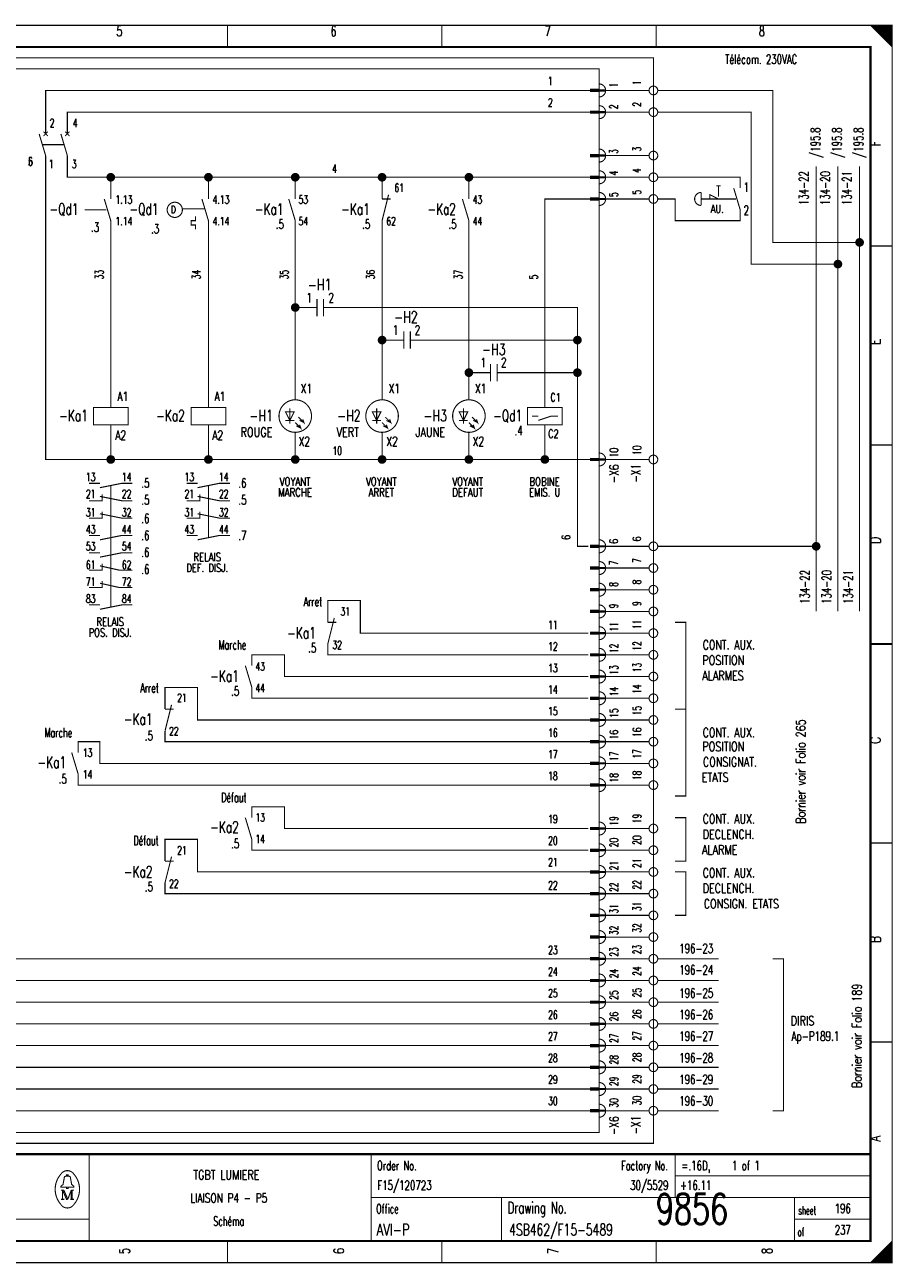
# Model space of a CAD drawing. Extents: x -1 to 405, y 0 to 286.
# Tile 2 of 2: x 205 to 405, y 0 to 285. Entities that reach past the tile are written whole.
import ezdxf
from ezdxf.enums import TextEntityAlignment as Align

# ---------------------------------------------------------------- set-up
doc = ezdxf.new("R2010")
doc.units = 0
doc.header["$MEASUREMENT"] = 0
doc.linetypes.add('GESTRICHELT', pattern=[3.75, 3, -0.75])
doc.layers.get('0').update_dxf_attribs({"color": 9, "linetype": 'CONTINUOUS'})
doc.layers.add('0L', color=7, linetype='CONTINUOUS')
doc.styles.get("Standard").update_dxf_attribs({"font": 'romans.shx', "bigfont": 'TXT.shx'})

# ---------------------------------------------------------------- blocks, each defined once
blk = doc.blocks.new('BCIRCLE_FILLED')
at = {"color": 0, "linetype": 'Continuous', "const_width": 1, "flags": 128}
blk.add_lwpolyline([(0.5, 0, 1), (-0.5, 0, 1)], format="xyb", close=True, dxfattribs=at)

msp = doc.modelspace()

# ---------------------------------------------------------------- linework, layer by layer
at = {"color": 0, "const_width": 0.25, "flags": 128}
for points in [[(0, 142.5), (0, 285), (405, 285), (405, 0), (0, 0), (0, 142.5)], [(400, 285), (405, 280), (404.75, 280.25), (404.75, 285), (404.5, 285), (404.5, 280.5), (404.25, 280.75), (404.25, 285), (404, 285), (404, 281), (403.75, 281.25), (403.75, 285), (403.5, 285), (403.5, 281.5), (403.25, 281.75)], [(401.5, 283.5), (401.5, 285), (401.25, 285), (401.25, 283.75), (401, 284), (401, 285), (400.75, 285), (400.75, 284.25), (400.5, 284.5), (400.5, 285), (400.25, 285), (400.25, 284.75)], [(403.25, 281.75), (403.25, 285), (403, 285), (403, 282), (402.75, 282.25), (402.75, 285), (402.5, 285), (402.5, 282.5), (402.25, 282.75), (402.25, 285), (402, 285), (402, 283), (401.75, 283.25), (401.75, 285), (401.5, 285)], [(210, 260), (210, 270), (335.5, 270)], [(349, 270), (339, 270)], [(397.5, 235), (377.5, 235), (377.5, 270), (351, 270)], [(215, 260), (215, 265), (335.5, 265)], [(349, 265), (339, 265)], [(392.5, 230), (372.5, 230), (372.5, 265), (351, 265)], [(225, 185), (210, 185), (210, 255)], [(225, 250), (215, 250), (215, 255)], [(349, 255), (339, 255)], [(387.5, 150), (387.5, 252.5)], [(392.5, 150), (392.5, 252.5)], [(397.5, 150), (397.5, 252.5)], [(225, 245), (225, 250), (247.5, 250)], [(247.5, 245), (247.5, 250), (267.5, 250)], [(267.5, 245), (267.5, 250), (287.5, 250)], [(287.5, 245), (287.5, 250), (307.5, 250)], [(307.5, 245), (307.5, 250), (335.5, 250)], [(349, 250), (339, 250)], [(363, 245), (363, 246), (365, 245)], [(325, 197), (325, 245), (335.5, 245)], [(349, 245), (339, 245)], [(225, 197), (225, 240)], [(244.5, 241), (244.5, 240), (243.5, 240), (243.5, 239), (244.5, 239), (244.5, 238)], [(247.5, 197), (247.5, 240)], [(267.5, 198.75), (267.5, 240)], [(287.5, 198.75), (287.5, 240)], [(307.5, 198.75), (307.5, 240)], [(269.5, 220), (267.5, 220)], [(297, 212.5), (332.5, 212.5), (332.5, 220), (277, 220)], [(289.5, 212.5), (287.5, 212.5)], [(317, 205), (332.5, 205), (332.5, 212.5)], [(335.5, 55), (187.5, 55), (187.5, 210)], [(335.5, 60), (192.5, 60), (192.5, 210)], [(335.5, 65), (197.5, 65), (197.5, 210)], [(335.5, 70), (202.5, 70), (202.5, 210)], [(309.5, 205), (307.5, 205)], [(335, 165), (332.5, 165), (332.5, 205)], [(325, 197), (329, 197), (329, 193), (321, 193), (321, 197), (325, 197)], [(267.25, 196), (265.25, 196), (266.25, 194), (267.25, 196)], [(268.25, 194.75), (269.5, 193.5), (269.25, 194.25), (269.5, 193.5), (268.5, 194)], [(287.25, 196), (285.25, 196), (286.25, 194), (287.25, 196)], [(288.25, 194.75), (289.5, 193.5), (289.25, 194.25), (289.5, 193.5), (288.5, 194)], [(307.25, 196), (305.25, 196), (306.25, 194), (307.25, 196)], [(308.25, 194.75), (309.5, 193.5), (309.25, 194.25), (309.5, 193.5), (308.5, 194)], [(323.5, 194), (326.5, 195), (328, 195)], [(247.5, 185), (225, 185), (225, 193)], [(267.5, 185), (247.5, 185), (247.5, 193)], [(267.5, 193.5), (268.75, 192.25), (268.5, 193), (268.75, 192.25), (267.75, 192.75)], [(287.5, 185), (267.5, 185), (267.5, 191.25)], [(287.5, 193.5), (288.75, 192.25), (288.5, 193), (288.75, 192.25), (287.75, 192.75)], [(307.5, 185), (287.5, 185), (287.5, 191.25)], [(307.5, 193.5), (308.75, 192.25), (308.5, 193), (308.75, 192.25), (307.75, 192.75)], [(325, 185), (307.5, 185), (307.5, 191.25)], [(335.5, 185), (325, 185), (325, 193)], [(349, 185), (339, 185)], [(220, 175.5), (223, 175.5), (223, 177)], [(222.5, 178.5), (227.5, 179.5), (230, 179.5)], [(242.5, 175.5), (245.5, 175.5), (245.5, 177)], [(245, 178.5), (250, 179.5), (252.5, 179.5)], [(335.5, 50), (172.5, 50), (172.5, 175), (98, 175)], [(222.5, 176.5), (227.5, 175.5), (230, 175.5)], [(245, 176.5), (250, 175.5), (252.5, 175.5)], [(220, 171.5), (223, 171.5), (223, 173)], [(222.5, 172.5), (227.5, 171.5), (230, 171.5)], [(242.5, 171.5), (245.5, 171.5), (245.5, 173)], [(245, 172.5), (250, 171.5), (252.5, 171.5)], [(222.5, 166.5), (227.5, 167.5), (230, 167.5)], [(245, 166.5), (250, 167.5), (252.5, 167.5)], [(222.5, 162.5), (227.5, 163.5), (230, 163.5)], [(349, 165), (339, 165)], [(387.5, 165), (351, 165)], [(220, 159.5), (223, 159.5), (223, 161)], [(222.5, 160.5), (227, 159.5), (230, 159.5)], [(349, 160), (339, 160)], [(220, 155.5), (223, 155.5), (223, 157)], [(335.5, 45), (167.5, 45), (167.5, 155), (103, 155)], [(222.5, 156.5), (227, 155.5), (230, 155.5)], [(349, 155), (339, 155)], [(222.5, 150.5), (227.5, 151.5), (230, 151.5)], [(335, 145), (282.5, 145), (282.5, 152.5), (275, 152.5), (275, 147.5)], [(349, 150), (339, 150)], [(355, 127.5), (357.5, 127.5), (357.5, 147.5), (355, 147.5)], [(335, 140), (275, 140), (275, 142.5)], [(349, 145), (339, 145)], [(335, 135), (265, 135), (265, 140), (257.5, 140), (257.5, 137.5)], [(349, 140), (339, 140)], [(335.5, 40), (162.5, 40), (162.5, 135), (108, 135)], [(349, 135), (339, 135)], [(335.5, 125), (245, 125), (245, 132.5), (237.5, 132.5), (237.5, 127.5)], [(335, 130), (257.5, 130), (257.5, 132.5)], [(349, 130), (339, 130)], [(355, 127.5), (357.5, 127.5), (357.5, 107.5), (355, 107.5)], [(349, 125), (339, 125)], [(335.5, 35), (157.5, 35), (157.5, 120), (120, 120)], [(335.5, 115), (222.5, 115), (222.5, 120), (217.5, 120), (217.5, 117.5)], [(335.5, 120), (237.5, 120), (237.5, 122.5)], [(349, 120), (339, 120)], [(349, 115), (339, 115)], [(335.5, 110), (217.5, 110), (217.5, 112.5)], [(349, 110), (339, 110)], [(335, 100), (265, 100), (265, 105), (257.5, 105), (257.5, 102.5)], [(349, 100), (339, 100)], [(355, 102.5), (357.5, 102.5), (357.5, 92.5), (355, 92.5)], [(335.5, 90), (245, 90), (245, 97.5), (237.5, 97.5), (237.5, 92.5)], [(335, 95), (257.5, 95), (257.5, 97.5)], [(349, 95), (339, 95)], [(349, 90), (339, 90)], [(355, 90), (357.5, 90), (357.5, 80), (355, 80)], [(335.5, 85), (237.5, 85), (237.5, 87.5)], [(349, 85), (339, 85)], [(349, 80), (339, 80)], [(349, 75), (339, 75)], [(349, 70), (339, 70)], [(365, 70), (351, 70)], [(377.5, 70), (380, 70), (380, 35), (377.5, 35)], [(349, 65), (339, 65)], [(365, 65), (351, 65)], [(349, 60), (339, 60)], [(365, 60), (351, 60)], [(349, 55), (339, 55)], [(365, 55), (351, 55)], [(349, 50), (339, 50)], [(365, 50), (351, 50)], [(349, 45), (339, 45)], [(365, 45), (351, 45)], [(349, 40), (339, 40)], [(365, 40), (351, 40)], [(349, 35), (339, 35)], [(365, 35), (351, 35)], [(214.8, 19.9), (214.8, 20.2), (215.2, 20.2), (215.2, 19.9)], [(214.8, 17.4), (213.5, 17.4), (213.5, 17.6), (214, 18), (214.3, 19.6)], [(215.2, 17.4), (216.5, 17.4), (216.5, 17.6), (216, 18), (215.7, 19.6)], [(213.9, 16.7), (213.9, 14.6), (213.5, 14.6)], [(213.9, 16.7), (214.8, 14.6), (215.1, 14.6)], [(403, 0), (403, 3), (402.75, 2.75), (402.75, 0), (402.5, 0), (402.5, 2.5), (402.25, 2.25), (402.25, 0), (402, 0), (402, 2), (401.75, 1.75), (401.75, 0), (401.5, 0), (401.5, 1.5), (401.25, 1.25)], [(404.75, 4.75), (404.75, 0), (404.5, 0), (404.5, 4.5), (404.25, 4.25), (404.25, 0), (404, 0), (404, 4), (403.75, 3.75), (403.75, 0), (403.5, 0), (403.5, 3.5), (403.25, 3.25), (403.25, 0), (403, 0)], [(401.25, 1.25), (401.25, 0), (401, 0), (401, 1), (400.75, 0.75), (400.75, 0), (400.5, 0), (400.5, 0.5), (400.25, 0.25), (400.25, 0)]]:
    msp.add_lwpolyline(points, dxfattribs=at)
at = {"color": 0, "flags": 128}
for points, const_width in [([(0, 285), (405, 285), (405, 0), (0, 0)], 0.25), ([(5, 280), (400, 280), (400, 5), (5, 5)], 0.5), ([(5, 280), (400, 280), (400, 5), (5, 5)], 0.25), ([(337.5, 269.75), (335.5, 269.75), (335.5, 270.25), (337.5, 270.25)], 0.25), ([(337.5, 264.75), (335.5, 264.75), (335.5, 265.25), (337.5, 265.25)], 0.25), ([(337.5, 254.75), (335.5, 254.75), (335.5, 255.25), (337.5, 255.25)], 0.25), ([(337.5, 249.75), (335.5, 249.75), (335.5, 250.25), (337.5, 250.25)], 0.25), ([(337.5, 244.75), (335.5, 244.75), (335.5, 245.25), (337.5, 245.25)], 0.25), ([(221, 193), (229, 193), (229, 197), (221, 197)], 0.25), ([(243.5, 193), (251.5, 193), (251.5, 197), (243.5, 197)], 0.25), ([(337.5, 184.75), (335.5, 184.75), (335.5, 185.25), (337.5, 185.25)], 0.25), ([(337.5, 164.75), (335.5, 164.75), (335.5, 165.25), (337.5, 165.25)], 0.25), ([(337.5, 159.75), (335.5, 159.75), (335.5, 160.25), (337.5, 160.25)], 0.25), ([(337.5, 154.75), (335.5, 154.75), (335.5, 155.25), (337.5, 155.25)], 0.25), ([(337.5, 149.75), (335.5, 149.75), (335.5, 150.25), (337.5, 150.25)], 0.25), ([(337.5, 144.75), (335.5, 144.75), (335.5, 145.25), (337.5, 145.25)], 0.25), ([(337.5, 139.75), (335.5, 139.75), (335.5, 140.25), (337.5, 140.25)], 0.25), ([(337.5, 134.75), (335.5, 134.75), (335.5, 135.25), (337.5, 135.25)], 0.25), ([(337.5, 129.75), (335.5, 129.75), (335.5, 130.25), (337.5, 130.25)], 0.25), ([(337.5, 124.75), (335.5, 124.75), (335.5, 125.25), (337.5, 125.25)], 0.25), ([(337.5, 119.75), (335.5, 119.75), (335.5, 120.25), (337.5, 120.25)], 0.25), ([(337.5, 114.75), (335.5, 114.75), (335.5, 115.25), (337.5, 115.25)], 0.25), ([(337.5, 109.75), (335.5, 109.75), (335.5, 110.25), (337.5, 110.25)], 0.25), ([(337.5, 99.75), (335.5, 99.75), (335.5, 100.25), (337.5, 100.25)], 0.25), ([(337.5, 94.75), (335.5, 94.75), (335.5, 95.25), (337.5, 95.25)], 0.25), ([(337.5, 89.75), (335.5, 89.75), (335.5, 90.25), (337.5, 90.25)], 0.25), ([(337.5, 84.75), (335.5, 84.75), (335.5, 85.25), (337.5, 85.25)], 0.25), ([(337.5, 79.75), (335.5, 79.75), (335.5, 80.25), (337.5, 80.25)], 0.25), ([(337.5, 74.75), (335.5, 74.75), (335.5, 75.25), (337.5, 75.25)], 0.25), ([(337.5, 69.75), (335.5, 69.75), (335.5, 70.25), (337.5, 70.25)], 0.25), ([(337.5, 64.75), (335.5, 64.75), (335.5, 65.25), (337.5, 65.25)], 0.25), ([(337.5, 59.75), (335.5, 59.75), (335.5, 60.25), (337.5, 60.25)], 0.25), ([(337.5, 54.75), (335.5, 54.75), (335.5, 55.25), (337.5, 55.25)], 0.25), ([(337.5, 49.75), (335.5, 49.75), (335.5, 50.25), (337.5, 50.25)], 0.25), ([(337.5, 44.75), (335.5, 44.75), (335.5, 45.25), (337.5, 45.25)], 0.25), ([(337.5, 39.75), (335.5, 39.75), (335.5, 40.25), (337.5, 40.25)], 0.25), ([(337.5, 34.75), (335.5, 34.75), (335.5, 35.25), (337.5, 35.25)], 0.25), ([(214.8, 17.4), (215.2, 17.4), (215.2, 17.1), (214.8, 17.1)], 0.25)]:
    msp.add_lwpolyline(points, close=True, dxfattribs=dict(at, const_width=const_width))
at = {"color": 0}
for points, const_width in [([(251.875, 285), (251.875, 280)], 0.25), ([(301.25, 285), (301.25, 280)], 0.25), ([(350.625, 285), (350.625, 280)], 0.25), ([(335.5, 270), (337.5, 270)], 0.25), ([(335.5, 265), (337.5, 265)], 0.25), ([(208.5, 260), (210, 255)], 0.25), ([(210.5, 260.5), (209.5, 259.5)], 0.25), ([(209.5, 260.5), (210.5, 259.5)], 0.25), ([(213.5, 260), (215, 255)], 0.25), ([(215.5, 260.5), (214.5, 259.5)], 0.25), ([(214.5, 260.5), (215.5, 259.5)], 0.25), ([(335.5, 255), (337.5, 255)], 0.25), ([(335.5, 250), (337.5, 250)], 0.25), ([(289, 246), (287.5, 240)], 0.25), ([(361, 246.5), (361, 243.5)], 0.25), ([(364.5, 248), (365.5, 248)], 0.25), ([(368.5, 247.5), (370, 242.5)], 0.25), ([(223.5, 245), (225, 240)], 0.25), ([(246, 245), (247.5, 240)], 0.25), ([(266, 245), (267.5, 240)], 0.25), ([(287.5, 245), (289.5, 245)], 0.25), ([(306, 245), (307.5, 240)], 0.25), ([(335.5, 245), (337.5, 245)], 0.25), ([(405, 234.167), (400, 234.167)], 0.25), ([(272.5, 220), (269.5, 220)], 0.25), ([(272.5, 222), (272.5, 218)], 0.25), ([(274, 222), (274, 218)], 0.25), ([(274, 220), (277, 220)], 0.25), ([(292.5, 214.5), (292.5, 210.5)], 0.25), ([(294, 214.5), (294, 210.5)], 0.25), ([(292.5, 212.5), (289.5, 212.5)], 0.25), ([(294, 212.5), (297, 212.5)], 0.25), ([(312.5, 207), (312.5, 203)], 0.25), ([(314, 207), (314, 203)], 0.25), ([(312.5, 205), (309.5, 205)], 0.25), ([(314, 205), (317, 205)], 0.25), ([(266.25, 196.75), (266.25, 193.25)], 0.25), ([(286.25, 196.75), (286.25, 193.25)], 0.25), ([(306.25, 196.75), (306.25, 193.25)], 0.25), ([(265.25, 194), (267.25, 194)], 0.25), ([(285.25, 194), (287.25, 194)], 0.25), ([(305.25, 194), (307.25, 194)], 0.25), ([(322, 195), (323.5, 195)], 0.25), ([(405, 188.334), (400, 188.334)], 0.25), ([(335.5, 185), (337.5, 185)], 0.25), ([(220, 179.5), (222.5, 179.5)], 0.25), ([(242.5, 179.5), (245, 179.5)], 0.25), ([(220, 167.5), (222.5, 167.5)], 0.25), ([(242.5, 167.5), (245, 167.5)], 0.25), ([(220, 163.5), (222.5, 163.5)], 0.25), ([(335.5, 165), (337.5, 165)], 0.25), ([(335.5, 160), (337.5, 160)], 0.25), ([(335.5, 155), (337.5, 155)], 0.25), ([(220, 151.5), (222.5, 151.5)], 0.25), ([(276.5, 148.5), (275, 142.5)], 0.25), ([(335.5, 150), (337.5, 150)], 0.25), ([(275, 147.5), (277, 147.5)], 0.25), ([(335.5, 145), (337.5, 145)], 0.25), ([(400, 142.5), (405, 142.5)], 0.5), ([(405, 142.5), (400, 142.5)], 0.25), ([(335.5, 140), (337.5, 140)], 0.25), ([(256, 137.5), (257.5, 132.5)], 0.25), ([(335.5, 135), (337.5, 135)], 0.25), ([(239, 128.5), (237.5, 122.5)], 0.25), ([(335.5, 130), (337.5, 130)], 0.25), ([(237.5, 127.5), (239.5, 127.5)], 0.25), ([(335.5, 125), (337.5, 125)], 0.25), ([(335.5, 120), (337.5, 120)], 0.25), ([(216, 117.5), (217.5, 112.5)], 0.25), ([(335.5, 115), (337.5, 115)], 0.25), ([(335.5, 110), (337.5, 110)], 0.25), ([(256, 102.5), (257.5, 97.5)], 0.25), ([(335.5, 100), (337.5, 100)], 0.25), ([(335.5, 95), (337.5, 95)], 0.25), ([(405, 96.667), (400, 96.667)], 0.25), ([(239, 93.5), (237.5, 87.5)], 0.25), ([(237.5, 92.5), (239.5, 92.5)], 0.25), ([(335.5, 90), (337.5, 90)], 0.25), ([(335.5, 85), (337.5, 85)], 0.25), ([(335.5, 80), (337.5, 80)], 0.25), ([(335.5, 75), (337.5, 75)], 0.25), ([(335.5, 70), (337.5, 70)], 0.25), ([(335.5, 65), (337.5, 65)], 0.25), ([(335.5, 60), (337.5, 60)], 0.25), ([(335.5, 55), (337.5, 55)], 0.25), ([(335.5, 50), (337.5, 50)], 0.25), ([(405, 50.834), (400, 50.834)], 0.25), ([(335.5, 45), (337.5, 45)], 0.25), ([(335.5, 40), (337.5, 40)], 0.25), ([(335.5, 35), (337.5, 35)], 0.25), ([(400, 25), (5, 25)], 0.5), ([(220, 25), (220, 5)], 0.25), ([(285, 25), (285, 5)], 0.25), ([(355, 25), (355, 15)], 0.25), ([(214.6, 19.9), (215.5, 19.9)], 0.25), ([(355, 20), (400, 20)], 0.25), ([(213.5, 16.7), (214.2, 16.7)], 0.25), ([(213.9, 14.6), (214.3, 14.6)], 0.25), ([(214.2, 16.7), (215.1, 14.6)], 0.25), ([(215.1, 14.6), (215.9, 16.7)], 0.25), ([(216.5, 14.6), (215.7, 14.6)], 0.25), ([(215.9, 14.6), (215.9, 16.7)], 0.25), ([(215.9, 16.7), (216.5, 16.7)], 0.25), ([(216.1, 16.7), (216.1, 14.6)], 0.25), ([(285, 15), (400, 15)], 0.25), ([(315, 15), (315, 5)], 0.25), ([(382.5, 15), (382.5, 5)], 0.25), ([(5, 10), (220, 10)], 0.25), ([(382.5, 10), (400, 10)], 0.25), ([(251.875, 0), (251.875, 5)], 0.25), ([(301.25, 0), (301.25, 5)], 0.25), ([(350.625, 0), (350.625, 5)], 0.25), ([(405, 5), (400, 0)], 0.25)]:
    msp.add_lwpolyline(points, dxfattribs=dict(at, const_width=const_width))
at = {"color": 0, "linetype": 'GESTRICHELT', "const_width": 0.25, "flags": 128}
for points in [[(67.5, 277.5), (350, 277.5), (350, 27.5), (125, 27.5), (125, 65), (67.5, 65), (67.5, 277.5)], [(70, 250), (150, 250), (150, 275), (337.5, 275), (337.5, 225)], [(337.5, 192.5), (337.5, 30), (150, 30), (150, 82.5), (70, 82.5), (70, 250)], [(370, 247.5), (370, 250), (351, 250)], [(370, 242.5), (370, 240), (355, 240), (355, 245), (351, 245)]]:
    msp.add_lwpolyline(points, dxfattribs=at)
at = {"color": 0, "const_width": 0.25, "flags": 128}
for points in [[(337.5, 268.5, 1), (337.5, 271.5, 1)], [(337.5, 263.5, 1), (337.5, 266.5, 1)], [(337.5, 253.5, 1), (337.5, 256.5, 1)], [(337.5, 248.5, 1), (337.5, 251.5, 1)], [(337.5, 243.5, 1), (337.5, 246.5, 1)], [(361, 246.5, 1), (361, 243.5, 1)], [(337.5, 183.5, 1), (337.5, 186.5, 1)], [(337.5, 163.5, 1), (337.5, 166.5, 1)], [(337.5, 158.5, 1), (337.5, 161.5, 1)], [(337.5, 153.5, 1), (337.5, 156.5, 1)], [(337.5, 148.5, 1), (337.5, 151.5, 1)], [(337.5, 143.5, 1), (337.5, 146.5, 1)], [(337.5, 138.5, 1), (337.5, 141.5, 1)], [(337.5, 133.5, 1), (337.5, 136.5, 1)], [(337.5, 128.5, 1), (337.5, 131.5, 1)], [(337.5, 123.5, 1), (337.5, 126.5, 1)], [(337.5, 118.5, 1), (337.5, 121.5, 1)], [(337.5, 113.5, 1), (337.5, 116.5, 1)], [(337.5, 108.5, 1), (337.5, 111.5, 1)], [(337.5, 98.5, 1), (337.5, 101.5, 1)], [(337.5, 93.5, 1), (337.5, 96.5, 1)], [(337.5, 88.5, 1), (337.5, 91.5, 1)], [(337.5, 83.5, 1), (337.5, 86.5, 1)], [(337.5, 78.5, 1), (337.5, 81.5, 1)], [(337.5, 73.5, 1), (337.5, 76.5, 1)], [(337.5, 68.5, 1), (337.5, 71.5, 1)], [(337.5, 63.5, 1), (337.5, 66.5, 1)], [(337.5, 58.5, 1), (337.5, 61.5, 1)], [(337.5, 53.5, 1), (337.5, 56.5, 1)], [(337.5, 48.5, 1), (337.5, 51.5, 1)], [(337.5, 43.5, 1), (337.5, 46.5, 1)], [(337.5, 38.5, 1), (337.5, 41.5, 1)], [(337.5, 33.5, 1), (337.5, 36.5, 1)], [(213.499601, 20.388348, 0.373815), (213.488, 13.425, 0.373815)], [(216.493359, 20.403602, 0.530775), (213.513, 20.413, 0.530775)], [(214.6, 19.9, 0.414214), (214.3, 19.6, 0.414214)], [(215.7, 19.6, 0.414214), (215.4, 19.9, 0.414214)], [(216.498075, 13.401685, 0.378582), (216.463, 20.438, 0.378582)], [(213.502705, 13.401803, 0.532213), (216.488, 13.388, 0.532213)]]:
    msp.add_lwpolyline(points, format="xyb", dxfattribs=at)
for points in [[(351, 270, 1), (349, 270, 1)], [(351, 265, 1), (349, 265, 1)], [(351, 255, 1), (349, 255, 1)], [(351, 250, 1), (349, 250, 1)], [(351, 245, 1), (349, 245, 1)], [(241.5, 242.5, 1), (238, 242.5, 1)], [(271.25, 195, 1), (263.75, 195, 1)], [(291.25, 195, 1), (283.75, 195, 1)], [(311.25, 195, 1), (303.75, 195, 1)], [(351, 185, 1), (349, 185, 1)], [(351, 165, 1), (349, 165, 1)], [(351, 160, 1), (349, 160, 1)], [(351, 155, 1), (349, 155, 1)], [(351, 150, 1), (349, 150, 1)], [(351, 145, 1), (349, 145, 1)], [(351, 140, 1), (349, 140, 1)], [(351, 135, 1), (349, 135, 1)], [(351, 130, 1), (349, 130, 1)], [(351, 125, 1), (349, 125, 1)], [(351, 120, 1), (349, 120, 1)], [(351, 115, 1), (349, 115, 1)], [(351, 110, 1), (349, 110, 1)], [(351, 100, 1), (349, 100, 1)], [(351, 95, 1), (349, 95, 1)], [(351, 90, 1), (349, 90, 1)], [(351, 85, 1), (349, 85, 1)], [(351, 80, 1), (349, 80, 1)], [(351, 75, 1), (349, 75, 1)], [(351, 70, 1), (349, 70, 1)], [(351, 65, 1), (349, 65, 1)], [(351, 60, 1), (349, 60, 1)], [(351, 55, 1), (349, 55, 1)], [(351, 50, 1), (349, 50, 1)], [(351, 45, 1), (349, 45, 1)], [(351, 40, 1), (349, 40, 1)], [(351, 35, 1), (349, 35, 1)]]:
    msp.add_lwpolyline(points, format="xyb", close=True, dxfattribs=at)
at = {"color": 0, "linetype": 'GESTRICHELT', "const_width": 0.25}
for points in [[(209.25, 257.5), (214.25, 257.5)], [(365, 248), (365, 245.5)], [(219, 242.5), (224, 242.5)], [(241.5, 242.75), (246.75, 242.75)], [(367, 245), (361, 245)], [(364, 245), (369, 245)], [(337.5, 192.5), (337.5, 227.5)], [(225, 167), (225, 179)], [(247.5, 167), (247.5, 179)], [(225, 151), (225, 171.5)]]:
    msp.add_lwpolyline(points, dxfattribs=at)
at = {"layer": '0L', "color": 0}
for points in [[(338.95, 270.25), (337.55, 270.25), (338.95, 269.75), (337.55, 269.75)], [(338.95, 265.25), (337.55, 265.25), (338.95, 264.75), (337.55, 264.75)], [(338.95, 255.25), (337.55, 255.25), (338.95, 254.75), (337.55, 254.75)], [(338.95, 250.25), (337.55, 250.25), (338.95, 249.75), (337.55, 249.75)], [(338.95, 245.25), (337.55, 245.25), (338.95, 244.75), (337.55, 244.75)], [(338.95, 185.25), (337.55, 185.25), (338.95, 184.75), (337.55, 184.75)], [(338.95, 165.25), (337.55, 165.25), (338.95, 164.75), (337.55, 164.75)], [(338.95, 160.25), (337.55, 160.25), (338.95, 159.75), (337.55, 159.75)], [(338.95, 155.25), (337.55, 155.25), (338.95, 154.75), (337.55, 154.75)], [(338.95, 150.25), (337.55, 150.25), (338.95, 149.75), (337.55, 149.75)], [(338.95, 145.25), (337.55, 145.25), (338.95, 144.75), (337.55, 144.75)], [(338.95, 140.25), (337.55, 140.25), (338.95, 139.75), (337.55, 139.75)], [(338.95, 135.25), (337.55, 135.25), (338.95, 134.75), (337.55, 134.75)], [(338.95, 130.25), (337.55, 130.25), (338.95, 129.75), (337.55, 129.75)], [(338.95, 125.25), (337.55, 125.25), (338.95, 124.75), (337.55, 124.75)], [(338.95, 120.25), (337.55, 120.25), (338.95, 119.75), (337.55, 119.75)], [(338.95, 115.25), (337.55, 115.25), (338.95, 114.75), (337.55, 114.75)], [(338.95, 110.25), (337.55, 110.25), (338.95, 109.75), (337.55, 109.75)], [(338.95, 100.25), (337.55, 100.25), (338.95, 99.75), (337.55, 99.75)], [(338.95, 95.25), (337.55, 95.25), (338.95, 94.75), (337.55, 94.75)], [(338.95, 90.25), (337.55, 90.25), (338.95, 89.75), (337.55, 89.75)], [(338.95, 85.25), (337.55, 85.25), (338.95, 84.75), (337.55, 84.75)], [(338.95, 80.25), (337.55, 80.25), (338.95, 79.75), (337.55, 79.75)], [(338.95, 75.25), (337.55, 75.25), (338.95, 74.75), (337.55, 74.75)], [(338.95, 70.25), (337.55, 70.25), (338.95, 69.75), (337.55, 69.75)], [(338.95, 65.25), (337.55, 65.25), (338.95, 64.75), (337.55, 64.75)], [(338.95, 60.25), (337.55, 60.25), (338.95, 59.75), (337.55, 59.75)], [(338.95, 55.25), (337.55, 55.25), (338.95, 54.75), (337.55, 54.75)], [(338.95, 50.25), (337.55, 50.25), (338.95, 49.75), (337.55, 49.75)], [(338.95, 45.25), (337.55, 45.25), (338.95, 44.75), (337.55, 44.75)], [(338.95, 40.25), (337.55, 40.25), (338.95, 39.75), (337.55, 39.75)], [(338.95, 35.25), (337.55, 35.25), (338.95, 34.75), (337.55, 34.75)]]:
    msp.add_solid(points, dxfattribs=at)

# ---------------------------------------------------------------- block references
at = {"color": 0}
for p in [(225, 250), (247.5, 250), (267.5, 250), (287.5, 250), (307.5, 250), (397.5, 235), (392.5, 230), (267.5, 220), (287.5, 212.5), (332.5, 212.5), (307.5, 205), (332.5, 205), (225, 185), (247.5, 185), (267.5, 185), (287.5, 185), (307.5, 185), (325, 185), (387.5, 165)]:
    msp.add_blockref('BCIRCLE_FILLED', p, dxfattribs=at)

# ---------------------------------------------------------------- texts
for s, height, width, p in [('5', 2.38125, 0.672, (226.989415, 284.858032)), ('6', 2.38125, 0.672, (276.323163, 284.858032)), ('7', 2.38125, 0.672, (325.656912, 284.858032)), ('8', 2.38125, 0.672, (374.99066, 284.858032)), ('D', 1.666875, 0.76, (239.411582, 243.403487)), ('AU.', 1.905, 0.738667, (364.698007, 243.687422)), ('-H1', 2.619375, 0.709333, (273.128892, 226.580324)), ('-H2', 2.619375, 0.709333, (293.004359, 219.127024)), ('-H3', 2.619375, 0.709333, (313.234745, 211.673724)), ('VOYANT', 1.905, 0.76, (267.450187, 180.86675)), ('VOYANT', 1.905, 0.76, (287.325654, 180.86675)), ('VOYANT', 1.905, 0.76, (307.201121, 180.86675)), ('BOBINE', 1.905, 0.76, (324.947073, 180.86675)), ('MARCHE', 1.905, 0.76, (267.450187, 178.382316)), ('ARRET', 1.905, 0.76, (287.325654, 178.382316)), ('DEFAUT', 1.905, 0.76, (307.201121, 178.382316)), ('EMIS. U', 1.905, 0.741714, (324.947073, 178.382316)), ('RELAIS', 1.905, 0.76, (247.219801, 163.475716)), ('DEF. DISJ.', 1.905, 0.7408, (247.219801, 160.991283)), ('RELAIS', 1.905, 0.76, (224.8599, 148.569116)), ('POS. DISJ.', 1.905, 0.7408, (224.8599, 146.084682)), ('TGBT LUMIERE ', 2.143125, 0.754667, (252.188667, 21.295143)), ('LIAISON P4 - P5', 2.143125, 0.712, (252.188667, 15.971357)), ('Schéma', 2.143125, 0.626667, (252.188667, 10.647572))]:
    msp.add_text(s, height=height, dxfattribs=dict(at, width=width)).set_placement(p, align=Align.TOP_CENTER)
for s, height, width, p in [('Télécom. 230VAC', 2.143125, 0.669867, (366.520517, 278.256538)), ('1', 1.905, 0.672, (325.7066, 273.145704)), ('2', 1.905, 0.672, (325.7066, 268.176837)), ('1', 1.905, 0.672, (210.712827, 253.980075)), ('3', 1.905, 0.672, (216.036613, 253.980075)), ('4', 1.905, 0.672, (276.017933, 252.915318)), ('1', 2.143125, 0.672, (370.78132, 248.798257)), ('1.13', 1.905, 0.678, (226.098568, 245.816936)), ('4.13', 1.905, 0.678, (248.458468, 245.816936)), ('53', 1.905, 0.672, (268.259402, 245.816936)), ('43', 1.905, 0.672, (308.365255, 245.816936)), ('2', 2.143125, 0.672, (370.78132, 243.474471)), ('1.14', 1.905, 0.678, (226.098568, 240.84807)), ('4.14', 1.905, 0.678, (248.458468, 240.84807)), ('54', 1.905, 0.672, (268.259402, 240.84807)), ('62', 1.905, 0.672, (288.489788, 240.84807)), ('44', 1.905, 0.672, (308.365255, 240.84807)), ('A2', 2.143125, 0.716, (226.036457, 191.656289)), ('A2', 2.143125, 0.716, (248.396357, 191.656289)), ('C2', 1.905, 0.716, (325.768711, 191.86924)), ('X2', 2.143125, 0.716, (268.271824, 190.236613)), ('X2', 2.143125, 0.716, (288.50221, 190.236613)), ('X2', 2.143125, 0.716, (308.377677, 190.236613)), ('10', 1.905, 0.672, (276.067621, 187.965131)), ('13', 1.905, 0.672, (219.280573, 181.931507)), ('.5', 2.143125, 0.684, (232.032814, 180.653798)), ('.5', 2.143125, 0.684, (232.032814, 180.653798)), ('13', 1.905, 0.672, (241.995392, 181.931507)), ('.6', 2.143125, 0.684, (254.392715, 180.653798)), ('.6', 2.143125, 0.684, (254.392715, 180.653798)), ('21', 1.905, 0.672, (219.280573, 178.027397)), ('21', 1.905, 0.672, (241.995392, 178.027397)), ('.5', 2.143125, 0.684, (232.032814, 176.749689)), ('.5', 2.143125, 0.684, (232.032814, 176.749689)), ('.5', 2.143125, 0.684, (254.392715, 176.749689)), ('.5', 2.143125, 0.684, (254.392715, 176.749689)), ('31', 1.905, 0.672, (219.280573, 173.768369)), ('.6', 2.143125, 0.684, (232.032814, 172.49066)), ('.6', 2.143125, 0.684, (232.032814, 172.49066)), ('31', 1.905, 0.672, (241.995392, 173.768369)), ('43', 1.905, 0.672, (219.280573, 169.864259)), ('.6', 2.143125, 0.684, (232.032814, 168.58655)), ('.6', 2.143125, 0.684, (232.032814, 168.58655)), ('43', 1.905, 0.672, (241.995392, 169.864259)), ('.7', 2.143125, 0.684, (254.392715, 168.58655)), ('.7', 2.143125, 0.684, (254.392715, 168.58655)), ('53', 1.905, 0.672, (219.280573, 165.960149)), ('.6', 2.143125, 0.684, (232.032814, 164.682441)), ('.6', 2.143125, 0.684, (232.032814, 164.682441)), ('61', 1.905, 0.672, (219.280573, 161.701121)), ('.6', 2.143125, 0.684, (232.032814, 160.778331)), ('.6', 2.143125, 0.684, (232.032814, 160.778331)), ('71', 1.905, 0.672, (219.280573, 157.797011)), ('83', 1.905, 0.672, (219.280573, 153.892902)), ('11', 1.905, 0.672, (325.756289, 147.859278)), ('32', 1.905, 0.672, (276.067621, 143.24533)), ('12', 1.905, 0.672, (325.756289, 142.890411)), ('CONT. AUX.', 2.143125, 0.7408, (361.352895, 143.387298)), ('POSITION', 2.143125, 0.76, (361.253518, 139.838107)), ('43', 1.905, 0.672, (258.321669, 138.276463)), ('13', 1.905, 0.672, (325.756289, 137.921544)), ('ALARMES', 2.143125, 0.76, (361.253518, 136.288917)), ('44', 1.905, 0.672, (258.321669, 133.307597)), ('14', 1.905, 0.672, (325.756289, 132.952677)), ('15', 1.905, 0.672, (325.756289, 127.983811)), ('22', 1.905, 0.672, (238.446202, 123.369863)), ('16', 1.905, 0.672, (325.756289, 123.014944)), ('CONT. AUX.', 2.143125, 0.7408, (361.352895, 123.156912)), ('POSITION', 2.143125, 0.76, (361.253518, 119.96264)), ('13', 1.905, 0.672, (218.570735, 118.400996)), ('17', 1.905, 0.672, (325.756289, 118.046077)), ('CONSIGNAT.', 2.143125, 0.7536, (361.402584, 116.41345)), ('14', 1.905, 0.672, (218.570735, 113.43213)), ('18', 1.905, 0.672, (325.756289, 113.07721)), ('ETATS', 2.143125, 0.76, (361.104452, 112.864259)), ('13', 1.905, 0.672, (258.321669, 103.494396)), ('19', 1.905, 0.672, (325.756289, 103.139477)), ('CONT. AUX.', 2.143125, 0.7408, (361.352895, 103.281445)), ('14', 1.905, 0.672, (258.321669, 98.525529)), ('20', 1.905, 0.672, (325.756289, 98.17061)), ('DECLENCH.', 2.143125, 0.752889, (361.365318, 99.732254)), ('ALARME', 2.143125, 0.76, (361.191407, 96.183064)), ('21', 1.905, 0.672, (325.756289, 93.201743)), ('CONT. AUX.', 2.143125, 0.7408, (361.352895, 90.859278)), ('22', 1.905, 0.672, (238.446202, 88.232877)), ('22', 1.905, 0.672, (325.756289, 87.877958)), ('DECLENCH.', 2.143125, 0.752889, (361.365318, 87.310087)), ('CONSIGN. ETATS', 2.143125, 0.750857, (361.613761, 83.760897)), ('23', 1.905, 0.672, (325.756289, 72.971357)), ('24', 1.905, 0.672, (325.756289, 68.002491)), ('25', 1.905, 0.672, (325.756289, 63.033624)), ('26', 1.905, 0.672, (325.756289, 58.064757)), ('DIRIS', 2.143125, 0.76, (381.640068, 56.787049)), ('27', 1.905, 0.672, (325.756289, 53.09589)), ('Ap-P189.1', 2.143125, 0.688889, (381.813979, 53.237858)), ('28', 1.905, 0.672, (325.756289, 48.127024)), ('29', 1.905, 0.672, (325.756289, 43.158157)), ('30', 1.905, 0.672, (325.756289, 38.18929)), ('Order No.', 2.143125, 0.656889, (286.328331, 23.424658)), ('=.16D,    1 of 1', 2.143125, 0.682, (356.433717, 23.424658)), ('Office', 2.143125, 0.626667, (286.154421, 13.486924)), ('Drawing No.', 2.619375, 0.646545, (316.427242, 13.983811)), ('sheet', 1.905, 0.6, (383.377397, 12.990037)), ('of', 1.905, 0.6, (383.228331, 8.021171))]:
    msp.add_text(s, height=height, dxfattribs=dict(at, width=width)).set_placement(p, align=Align.TOP_LEFT)
for s, height, width, p in [('1', 1.905, 0.672, (339.903362, 270.66127)), ('2', 1.905, 0.672, (339.903362, 265.692403)), ('/195.8', 2.143125, 0.68, (386.241594, 254.476961)), ('/195.8', 2.143125, 0.68, (391.210461, 254.476961)), ('/195.8', 2.143125, 0.68, (396.179328, 254.476961)), ('F', 2.38125, 0.76, (399.909527, 257.174346)), ('3', 1.905, 0.672, (339.903362, 255.399751)), ('4', 1.905, 0.672, (339.903362, 250.430884)), ('5', 1.905, 0.672, (339.903362, 245.462017)), ('E', 2.38125, 0.76, (399.909527, 211.389788)), ('10', 1.905, 0.672, (339.953051, 185.480697)), ('6', 1.905, 0.672, (339.903362, 165.60523)), ('D', 2.38125, 0.76, (399.921949, 165.60523)), ('7', 1.905, 0.672, (339.903362, 160.636364)), ('8', 1.905, 0.672, (339.903362, 155.667497)), ('9', 1.905, 0.672, (339.903362, 150.69863)), ('11', 1.905, 0.672, (339.953051, 145.374844)), ('12', 1.905, 0.672, (339.953051, 140.405978)), ('13', 1.905, 0.672, (339.953051, 135.437111)), ('14', 1.905, 0.672, (339.953051, 130.468244)), ('15', 1.905, 0.672, (339.953051, 125.499377)), ('16', 1.905, 0.672, (339.953051, 120.530511)), ('C', 2.38125, 0.76, (399.921949, 119.465753)), ('17', 1.905, 0.672, (339.953051, 115.561644)), ('18', 1.905, 0.672, (339.953051, 110.592777)), ('19', 1.905, 0.672, (339.953051, 100.655044)), ('20', 1.905, 0.672, (339.953051, 95.686177)), ('21', 1.905, 0.672, (339.953051, 90.362391)), ('22', 1.905, 0.672, (339.953051, 85.393524)), ('31', 1.905, 0.672, (339.953051, 80.424658)), ('32', 1.905, 0.672, (339.953051, 75.455791)), ('B', 2.38125, 0.76, (399.909527, 73.681196)), ('23', 1.905, 0.672, (339.953051, 70.486924)), ('24', 1.905, 0.672, (339.953051, 65.518057)), ('25', 1.905, 0.672, (339.953051, 60.549191)), ('26', 1.905, 0.672, (339.953051, 55.580324)), ('27', 1.905, 0.672, (339.953051, 50.611457)), ('28', 1.905, 0.672, (339.953051, 45.64259)), ('29', 1.905, 0.672, (339.953051, 40.673724)), ('30', 1.905, 0.672, (339.953051, 35.704857)), ('A', 2.38125, 0.76, (399.909527, 27.896638))]:
    msp.add_text(s, height=height, rotation=90, dxfattribs=dict(at, width=width)).set_placement(p, align=Align.TOP_LEFT)
for s, height, width, p in [('1', 1.905, 0.672, (347.711582, 271.209755)), ('2', 1.905, 0.672, (347.711582, 266.240889)), ('3', 1.905, 0.672, (347.711582, 255.948236)), ('4', 1.905, 0.672, (347.711582, 250.979369)), ('5', 1.905, 0.672, (347.711582, 246.010503)), ('33', 1.905, 0.672, (223.894521, 226.489955)), ('34', 1.905, 0.672, (246.254421, 226.489955)), ('35', 1.905, 0.672, (266.484807, 226.489955)), ('36', 1.905, 0.672, (286.360274, 226.489955)), ('37', 1.905, 0.672, (306.59066, 226.489955)), ('5', 1.905, 0.672, (323.932005, 226.489955)), ('10', 1.905, 0.672, (347.76127, 186.029183)), ('6', 1.905, 0.672, (331.385305, 166.508635)), ('6', 1.905, 0.672, (347.711582, 166.153716)), ('7', 1.905, 0.672, (347.711582, 161.184849)), ('8', 1.905, 0.672, (347.711582, 156.215982)), ('134-22', 2.143125, 0.676, (386.63378, 151.727382)), ('134-20', 2.143125, 0.676, (391.602646, 151.727382)), ('134-21', 2.143125, 0.676, (396.571513, 151.727382)), ('9', 1.905, 0.672, (347.711582, 151.247115)), ('11', 1.905, 0.672, (347.76127, 145.923329)), ('12', 1.905, 0.672, (347.76127, 140.954463)), ('13', 1.905, 0.672, (347.76127, 135.985596)), ('14', 1.905, 0.672, (347.76127, 131.016729)), ('15', 1.905, 0.672, (347.76127, 126.047862)), ('16', 1.905, 0.672, (347.76127, 121.078996)), ('17', 1.905, 0.672, (347.76127, 116.110129)), ('18', 1.905, 0.672, (347.76127, 111.141262)), ('19', 1.905, 0.672, (347.76127, 101.203529)), ('20', 1.905, 0.672, (347.76127, 96.234662)), ('21', 1.905, 0.672, (347.76127, 90.910876)), ('22', 1.905, 0.672, (347.76127, 85.942009)), ('31', 1.905, 0.672, (347.76127, 80.973143)), ('32', 1.905, 0.672, (347.76127, 76.004276)), ('23', 1.905, 0.672, (347.76127, 71.035409)), ('24', 1.905, 0.672, (347.76127, 66.066542)), ('25', 1.905, 0.672, (347.76127, 61.097676)), ('26', 1.905, 0.672, (347.76127, 56.128809)), ('27', 1.905, 0.672, (347.76127, 51.159942)), ('28', 1.905, 0.672, (347.76127, 46.191075)), ('29', 1.905, 0.672, (347.76127, 41.222209)), ('30', 1.905, 0.672, (347.76127, 36.253342))]:
    msp.add_text(s, height=height, rotation=90, dxfattribs=dict(at, width=width)).set_placement(p, align=Align.BOTTOM_LEFT)
for s, height, width, p in [('2', 1.905, 0.672, (210.932877, 260.964882)), ('4', 1.905, 0.672, (216.256663, 260.964882)), ('5', 1.905, 0.672, (205.96401, 252.091905)), ('6', 1.905, 0.672, (205.96401, 252.091905)), ('61', 1.905, 0.672, (290.349564, 246.058281)), ('2', 2.143125, 0.672, (275.173225, 220.5467)), ('2', 2.143125, 0.672, (295.048692, 213.0934)), ('2', 2.143125, 0.672, (314.924159, 205.6401)), ('A1', 2.143125, 0.716, (226.531569, 197.83188)), ('A1', 2.143125, 0.716, (248.891469, 197.83188)), ('X1', 2.143125, 0.716, (268.766936, 199.606476)), ('X1', 2.143125, 0.716, (288.997323, 199.606476)), ('X1', 2.143125, 0.716, (308.87279, 199.606476)), ('C1', 1.905, 0.716, (326.263823, 197.78929)), ('31', 1.905, 0.672, (277.927397, 148.455542)), ('21', 1.905, 0.672, (240.305978, 128.580075)), ('21', 1.905, 0.672, (240.305978, 93.443088)), ('F15/120723', 2.143125, 0.6832, (286.390442, 16.113325)), ('+16.11', 2.143125, 0.68, (356.110741, 16.113325)), ('9856', 7, 0.6928, (350.581462, 6.783637)), ('196', 2.143125, 0.672, (391.771233, 10.789539)), ('AVI-P', 2.619375, 0.7472, (286.241376, 5.508344)), ('4SB462/F15-5489', 2.619375, 0.6928, (316.787484, 5.508344)), ('237', 2.143125, 0.672, (391.771233, 5.820672))]:
    msp.add_text(s, height=height, dxfattribs=dict(at, width=width)).set_placement(p, align=Align.BOTTOM_LEFT)
for s, width, p in [('134-22', 0.676, (386.34807, 251.424658)), ('134-20', 0.676, (391.316936, 251.424658)), ('134-21', 0.676, (396.285803, 251.424658)), ('-X1', 0.709333, (347.661893, 183.990037)), ('-X1', 0.709333, (347.661893, 33.859278))]:
    msp.add_text(s, height=2.143125, rotation=90, dxfattribs=dict(at, width=width)).set_placement(p, align=Align.BOTTOM_RIGHT)
for s, height, width, p in [('-Qd1', 2.619375, 0.682, (217.557441, 243.971357)), ('-Qd1', 2.619375, 0.682, (236.013232, 243.971357)), ('-Ka1', 2.619375, 0.682, (264.770548, 243.971357)), ('-Ka1', 2.619375, 0.682, (284.646015, 243.971357)), ('-Ka2', 2.619375, 0.682, (304.521482, 243.971357)), ('.5', 2.143125, 0.684, (264.912516, 240.280199)), ('.5', 2.143125, 0.684, (264.912516, 240.280199)), ('.5', 2.143125, 0.684, (284.787983, 240.280199)), ('.5', 2.143125, 0.684, (284.787983, 240.280199)), ('.5', 2.143125, 0.684, (304.66345, 240.280199)), ('.5', 2.143125, 0.684, (304.66345, 240.280199)), ('.3', 2.143125, 0.684, (222.322229, 239.570361)), ('.3', 2.143125, 0.684, (222.322229, 239.570361)), ('.3', 2.143125, 0.684, (236.164072, 239.215442)), ('.3', 2.143125, 0.684, (236.164072, 239.215442)), ('-Ka1', 2.619375, 0.682, (219.695828, 196.412204)), ('-Ka2', 2.619375, 0.682, (242.055729, 196.412204)), ('-H1', 2.619375, 0.709333, (262.339352, 196.412204)), ('-H2', 2.619375, 0.709333, (282.569738, 196.412204)), ('-H3', 2.619375, 0.709333, (302.445205, 196.412204)), ('-Qd1', 2.619375, 0.682, (319.774128, 196.412204)), ('ROUGE', 2.143125, 0.76, (262.224004, 192.366127)), ('VERT', 2.143125, 0.76, (282.170455, 192.366127)), ('JAUNE', 2.143125, 0.76, (302.001557, 192.366127)), ('.4', 2.143125, 0.684, (319.924969, 192.721046)), ('.4', 2.143125, 0.684, (319.924969, 192.721046)), ('14', 1.905, 0.672, (229.757783, 181.931507)), ('14', 1.905, 0.672, (252.117684, 181.931507)), ('22', 1.905, 0.672, (229.757783, 178.027397)), ('22', 1.905, 0.672, (252.117684, 178.027397)), ('32', 1.905, 0.672, (229.757783, 173.768369)), ('32', 1.905, 0.672, (252.117684, 173.768369)), ('44', 1.905, 0.672, (229.757783, 169.864259)), ('44', 1.905, 0.672, (252.117684, 169.864259)), ('54', 1.905, 0.672, (229.757783, 165.960149)), ('62', 1.905, 0.672, (229.757783, 161.701121)), ('72', 1.905, 0.672, (229.757783, 157.797011)), ('84', 1.905, 0.672, (229.757783, 153.892902)), ('Arret', 2.143125, 0.632, (273.687889, 153.325031)), ('-Ka1', 2.619375, 0.682, (272.223848, 146.368618)), ('Marche', 2.143125, 0.626667, (256.216999, 143.387298)), ('.5', 2.143125, 0.684, (272.365816, 142.67746)), ('.5', 2.143125, 0.684, (272.365816, 142.67746)), ('-Ka1', 2.619375, 0.682, (254.477895, 136.430884)), ('Arret', 2.143125, 0.632, (236.066469, 133.449564)), ('.5', 2.143125, 0.684, (254.619863, 132.739726)), ('.5', 2.143125, 0.684, (254.619863, 132.739726)), ('-Ka1', 2.619375, 0.682, (234.602428, 126.493151)), ('Marche', 2.143125, 0.626667, (216.111146, 123.156912)), ('.5', 2.143125, 0.684, (234.744396, 122.447073)), ('.5', 2.143125, 0.684, (234.744396, 122.447073)), ('-Ka1', 2.619375, 0.682, (214.726961, 116.555417)), ('.5', 2.143125, 0.684, (214.868929, 112.50934)), ('.5', 2.143125, 0.684, (214.868929, 112.50934)), ('Défaut', 2.143125, 0.626667, (256.252491, 108.250311)), ('-Ka2', 2.619375, 0.682, (254.477895, 101.648817)), ('Défaut', 2.143125, 0.626667, (236.022105, 98.312578)), ('.5', 2.143125, 0.684, (254.619863, 97.60274)), ('.5', 2.143125, 0.684, (254.619863, 97.60274)), ('-Ka2', 2.619375, 0.682, (234.602428, 91.356164)), ('.5', 2.143125, 0.684, (234.744396, 87.665006)), ('.5', 2.143125, 0.684, (234.744396, 87.665006)), ('196-23', 2.143125, 0.676, (363.784091, 73.468244)), ('196-24', 2.143125, 0.676, (363.784091, 68.499377)), ('196-25', 2.143125, 0.676, (363.784091, 63.175592)), ('196-26', 2.143125, 0.676, (363.784091, 58.206725)), ('196-27', 2.143125, 0.676, (363.784091, 53.237858)), ('196-28', 2.143125, 0.676, (363.784091, 48.268991)), ('196-29', 2.143125, 0.676, (363.784091, 43.300125)), ('196-30', 2.143125, 0.676, (363.784091, 38.331258)), ('Factory No.', 2.143125, 0.646545, (353.349471, 23.424658))]:
    msp.add_text(s, height=height, dxfattribs=dict(at, width=width)).set_placement(p, align=Align.TOP_RIGHT)
for s, width, p in [('1', 0.672, (271.318804, 220.5467)), ('1', 0.672, (291.194271, 213.0934)), ('1', 0.672, (311.424658, 205.6401)), ('30/5529', 0.675429, (353.464819, 16.113325))]:
    msp.add_text(s, height=2.143125, dxfattribs=dict(at, width=width)).set_placement(p, align=Align.BOTTOM_RIGHT)
at = {"color": 0, "width": 0.709333}
for p in [(339.853674, 183.84807), (339.853674, 33.71731)]:
    msp.add_text('-X6', height=2.143125, rotation=90, dxfattribs=at).set_placement(p, align=Align.TOP_RIGHT)
at = {"color": 0}
for s, height, width, p in [('Bornier voir Folio 265', 2.143125, 0.754667, (382.864685, 113.13202)), ('Bornier voir Folio 189', 2.143125, 0.754667, (395.80617, 52.25225)), ('5', 2.38125, 0.672, (226.989415, 2.697385)), ('6', 2.38125, 0.672, (276.323163, 2.697385)), ('7', 2.38125, 0.672, (325.656912, 2.697385)), ('8', 2.38125, 0.672, (374.99066, 2.697385))]:
    msp.add_text(s, height=height, rotation=90, dxfattribs=dict(at, width=width)).set_placement(p, align=Align.TOP_CENTER)

doc.saveas('drawing.dxf')
